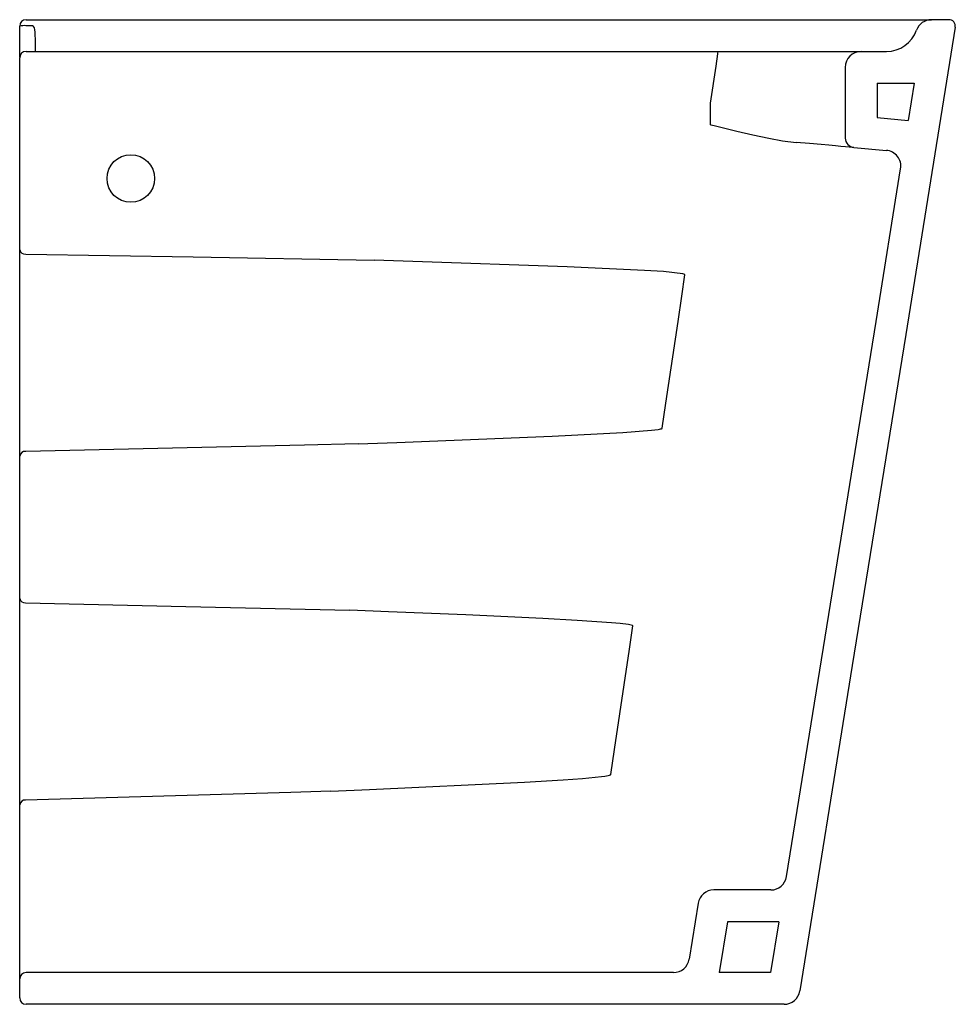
# Model space of a CAD drawing. Header units: millimetres. Extents: x 4225.637 to 4225.931, y 2368.048 to 2368.358.
import ezdxf

# ---------------------------------------------------------------- set-up
doc = ezdxf.new("R2010")
doc.units = ezdxf.units.MM
doc.layers.add('SANINDUSA', color=3, linetype='Continuous')

msp = doc.modelspace()

# ---------------------------------------------------------------- linework, layer by layer
at = {"layer": 'SANINDUSA'}
for p, q in [((4225.6386493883, 2368.357770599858), (4225.639761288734, 2368.357771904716)), ((4225.638655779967, 2368.357790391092), (4225.863890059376, 2368.357790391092)), ((4225.863890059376, 2368.357790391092), (4225.923797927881, 2368.357790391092)), ((4225.929307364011, 2368.357790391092), (4225.923797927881, 2368.357790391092)), ((4225.636655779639, 2368.355778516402), (4225.636655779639, 2368.355790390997)), ((4225.636655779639, 2368.345942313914), (4225.636655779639, 2368.355778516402)), ((4225.639711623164, 2368.35590809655), (4225.638599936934, 2368.355907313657)), ((4225.641655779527, 2368.350716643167), (4225.641523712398, 2368.353836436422)), ((4225.641655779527, 2368.347705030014), (4225.641655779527, 2368.350716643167)), ((4225.638655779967, 2368.347790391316), (4225.856652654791, 2368.347790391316)), ((4225.856652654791, 2368.347790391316), (4225.901655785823, 2368.347790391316)), ((4225.901655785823, 2368.347790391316), (4225.909655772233, 2368.347790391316)), ((4225.636655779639, 2368.342983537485), (4225.636655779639, 2368.345790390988)), ((4225.636655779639, 2368.289544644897), (4225.636655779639, 2368.342983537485)), ((4225.8542338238, 2368.331497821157), (4225.855958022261, 2368.343111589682)), ((4225.896655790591, 2368.342790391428), (4225.896655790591, 2368.32053938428)), ((4225.906655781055, 2368.337790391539), (4225.906655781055, 2368.326953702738)), ((4225.906655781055, 2368.337790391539), (4225.918300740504, 2368.337790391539)), ((4225.918300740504, 2368.337790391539), (4225.916415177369, 2368.326099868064)), ((4225.854233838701, 2368.32469701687), (4225.8542338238, 2368.331497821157)), ((4225.906655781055, 2368.326953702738), (4225.916415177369, 2368.326099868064)), ((4225.899394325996, 2368.317550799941), (4225.909589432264, 2368.316658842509)), ((4225.906333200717, 2368.262790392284), (4225.914089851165, 2368.310881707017)), ((4225.636655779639, 2368.28809614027), (4225.636655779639, 2368.289544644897)), ((4225.636655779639, 2368.285318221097), (4225.636655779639, 2368.28809614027)), ((4225.636655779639, 2368.280978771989), (4225.636655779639, 2368.285318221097)), ((4225.636655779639, 2368.224479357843), (4225.636655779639, 2368.280978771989)), ((4225.878140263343, 2368.087994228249), (4225.906333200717, 2368.262790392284)), ((4225.636655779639, 2368.220365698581), (4225.636655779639, 2368.224479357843)), ((4225.636655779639, 2368.217927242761), (4225.636655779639, 2368.220365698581)), ((4225.636655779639, 2368.216554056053), (4225.636655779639, 2368.217927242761)), ((4225.636655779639, 2368.179759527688), (4225.636655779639, 2368.216554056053)), ((4225.636655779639, 2368.17831062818), (4225.636655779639, 2368.179759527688)), ((4225.636655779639, 2368.175535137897), (4225.636655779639, 2368.17831062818)), ((4225.636655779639, 2368.171196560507), (4225.636655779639, 2368.175535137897)), ((4225.636655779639, 2368.114718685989), (4225.636655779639, 2368.171196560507)), ((4225.636655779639, 2368.110606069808), (4225.636655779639, 2368.114718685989)), ((4225.636655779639, 2368.108171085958), (4225.636655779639, 2368.110606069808)), ((4225.636655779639, 2368.106797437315), (4225.636655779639, 2368.108171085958)), ((4225.636655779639, 2368.062339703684), (4225.636655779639, 2368.106797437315)), ((4225.873204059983, 2368.08379040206), (4225.855255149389, 2368.08379040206)), ((4225.850318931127, 2368.079586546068), (4225.847481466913, 2368.061994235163)), ((4225.850318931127, 2368.079586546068), (4225.850317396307, 2368.079587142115)), ((4225.859513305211, 2368.073790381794), (4225.856932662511, 2368.057790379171)), ((4225.875720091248, 2368.073790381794), (4225.859513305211, 2368.073790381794)), ((4225.875720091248, 2368.073790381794), (4225.873139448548, 2368.057790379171)), ((4225.636655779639, 2368.055790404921), (4225.636655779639, 2368.062339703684)), ((4225.842545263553, 2368.057790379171), (4225.638655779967, 2368.057790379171)), ((4225.873139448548, 2368.057790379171), (4225.856932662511, 2368.057790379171)), ((4225.636655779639, 2368.049790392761), (4225.636655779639, 2368.055790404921)), ((4225.877397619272, 2368.047790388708), (4225.638655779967, 2368.047790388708))]:
    msp.add_line(p, q, dxfattribs=at)
for points in [[(4225.641523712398, 2368.353836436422), (4225.641443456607, 2368.354621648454), (4225.641278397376, 2368.355229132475), (4225.641023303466, 2368.355606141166), (4225.640667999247, 2368.355807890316), (4225.64017779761, 2368.355892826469), (4225.639711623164, 2368.35590809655)], [(4225.931281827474, 2368.355471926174), (4225.915677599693, 2368.258725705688), (4225.898858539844, 2368.154447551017), (4225.882333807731, 2368.051994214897)], [(4225.855958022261, 2368.343111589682), (4225.856200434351, 2368.344744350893), (4225.856411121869, 2368.346163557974), (4225.85656384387, 2368.34719219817), (4225.85664301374, 2368.347725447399), (4225.856652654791, 2368.347790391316)], [(4225.854233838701, 2368.32469701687), (4225.854274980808, 2368.324687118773), (4225.854436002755, 2368.32464837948), (4225.85578823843, 2368.324322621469), (4225.862476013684, 2368.322715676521), (4225.867549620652, 2368.3215328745), (4225.872555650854, 2368.320456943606), (4225.876919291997, 2368.319671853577), (4225.881178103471, 2368.319144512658)], [(4225.899394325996, 2368.317550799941), (4225.899230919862, 2368.31756509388), (4225.898743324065, 2368.317607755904), (4225.897905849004, 2368.317681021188), (4225.896735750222, 2368.317783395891), (4225.895287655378, 2368.317910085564), (4225.893544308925, 2368.318062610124), (4225.891454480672, 2368.318245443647), (4225.889080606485, 2368.318453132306), (4225.885386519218, 2368.318776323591), (4225.881178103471, 2368.319144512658)], [(4225.638541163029, 2368.284000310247), (4225.691264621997, 2368.283083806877), (4225.748258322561, 2368.282085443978)], [(4225.84613399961, 2368.277524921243), (4225.846119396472, 2368.277536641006), (4225.846005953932, 2368.277595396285), (4225.845847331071, 2368.277648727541), (4225.845463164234, 2368.277739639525), (4225.839458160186, 2368.278472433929), (4225.83339800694, 2368.278791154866), (4225.809098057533, 2368.279971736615), (4225.760429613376, 2368.281708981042), (4225.748258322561, 2368.282085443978)], [(4225.843987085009, 2368.262804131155), (4225.84516025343, 2368.270703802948), (4225.84616325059, 2368.277457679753)], [(4225.838991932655, 2368.229169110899), (4225.840165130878, 2368.237068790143), (4225.843987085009, 2368.262804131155)], [(4225.906333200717, 2368.262790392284), (4225.906333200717, 2368.262790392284)], [(4225.743254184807, 2368.224240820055), (4225.755466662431, 2368.224667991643), (4225.804298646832, 2368.226624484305), (4225.82664457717, 2368.22782337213), (4225.835611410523, 2368.228536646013), (4225.837745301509, 2368.228808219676), (4225.838196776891, 2368.228888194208), (4225.838496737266, 2368.228953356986), (4225.838728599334, 2368.229017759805), (4225.838919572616, 2368.229097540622)], [(4225.743254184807, 2368.224240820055), (4225.726371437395, 2368.223857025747), (4225.638543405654, 2368.221865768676)], [(4225.638530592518, 2368.174217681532), (4225.68894137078, 2368.173051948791), (4225.740651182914, 2368.171858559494)], [(4225.829715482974, 2368.166999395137), (4225.829712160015, 2368.167002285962), (4225.829649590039, 2368.167043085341), (4225.829260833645, 2368.167175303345), (4225.828395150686, 2368.16734501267), (4225.825728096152, 2368.167677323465), (4225.823047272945, 2368.167926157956), (4225.812234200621, 2368.16868115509), (4225.801407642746, 2368.169283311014), (4225.777111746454, 2368.170418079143), (4225.752807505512, 2368.171401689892), (4225.740651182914, 2368.171858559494)], [(4225.822799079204, 2368.120128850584), (4225.82397218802, 2368.128028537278), (4225.828664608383, 2368.159627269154), (4225.82974828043, 2368.16692475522)], [(4225.734616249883, 2368.114856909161), (4225.746819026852, 2368.115369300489), (4225.79560426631, 2368.11772563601), (4225.807766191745, 2368.118478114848), (4225.813847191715, 2368.118913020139), (4225.819912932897, 2368.119512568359), (4225.82094419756, 2368.119650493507), (4225.821957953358, 2368.119823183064), (4225.8224422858, 2368.119940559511), (4225.822594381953, 2368.119991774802), (4225.822719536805, 2368.120050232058)], [(4225.734616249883, 2368.114856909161), (4225.722015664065, 2368.114495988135), (4225.638532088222, 2368.112105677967)]]:
    msp.add_lwpolyline(points, dxfattribs=at)
msp.add_circle((4225.671655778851, 2368.307790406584), 0.007499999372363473, dxfattribs=at)
for centre, radius, start, end in [((4225.638655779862, 2368.355790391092), 0.002, 90, 180), ((4225.638651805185, 2368.355774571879), 0.001996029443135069, 90.06937636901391, 179.8867728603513), ((4225.638679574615, 2368.35777177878), 3.02093275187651e-05, 141.9672748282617, 182.2365400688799), ((4225.923797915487, 2368.352790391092), 0.004999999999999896, 90, 160.5287793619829), ((4225.929307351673, 2368.355790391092), 0.002, 350.8376529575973, 90), ((4225.638124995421, 2368.348338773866), 0.007583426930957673, 86.40927967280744, 101.171147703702), ((4225.909655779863, 2368.357790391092), 0.0100000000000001, 270, 340.5287793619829), ((4225.638655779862, 2368.345790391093), 0.002, 90, 180), ((4225.901655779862, 2368.342790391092), 0.005, 90, 180), ((4225.899655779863, 2368.320539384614), 0.003, 180, 264.9999999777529), ((4225.909153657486, 2368.311677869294), 0.004999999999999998, 350.8376529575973, 84.99999997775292), ((4225.638335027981, 2368.285712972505), 0.001725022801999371, 193.2286914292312, 276.8630738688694), ((4225.846091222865, 2368.277466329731), 7.254526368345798e-05, 353.1520114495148, 53.86740356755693), ((4225.838857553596, 2368.229232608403), 0.0001486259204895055, 294.6631488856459, 334.7080808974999), ((4225.638408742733, 2368.220097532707), 0.001773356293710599, 85.64495214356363, 171.3024008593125), ((4225.638331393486, 2368.175926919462), 0.001720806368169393, 193.1601244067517, 276.647411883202), ((4225.829676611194, 2368.166937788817), 7.28447250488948e-05, 349.6929665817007, 57.74927719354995), ((4225.82264811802, 2368.120202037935), 0.0001677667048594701, 295.1951674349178, 334.1354717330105), ((4225.638405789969, 2368.110340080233), 0.001770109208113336, 85.9084383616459, 171.3575812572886), ((4225.873204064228, 2368.088790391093), 0.005000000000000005, 270, 350.8376529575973), ((4225.855255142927, 2368.078790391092), 0.005, 90, 170.8376529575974), ((4225.842545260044, 2368.062790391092), 0.005, 270, 350.8376529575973), ((4225.638655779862, 2368.055790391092), 0.002, 90, 180), ((4225.638655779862, 2368.049790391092), 0.002, 180, 270), ((4225.877397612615, 2368.052790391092), 0.005000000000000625, 270.0000286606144, 350.8376201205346)]:
    msp.add_arc(centre, radius, start, end, dxfattribs=at)

doc.saveas('drawing.dxf')
